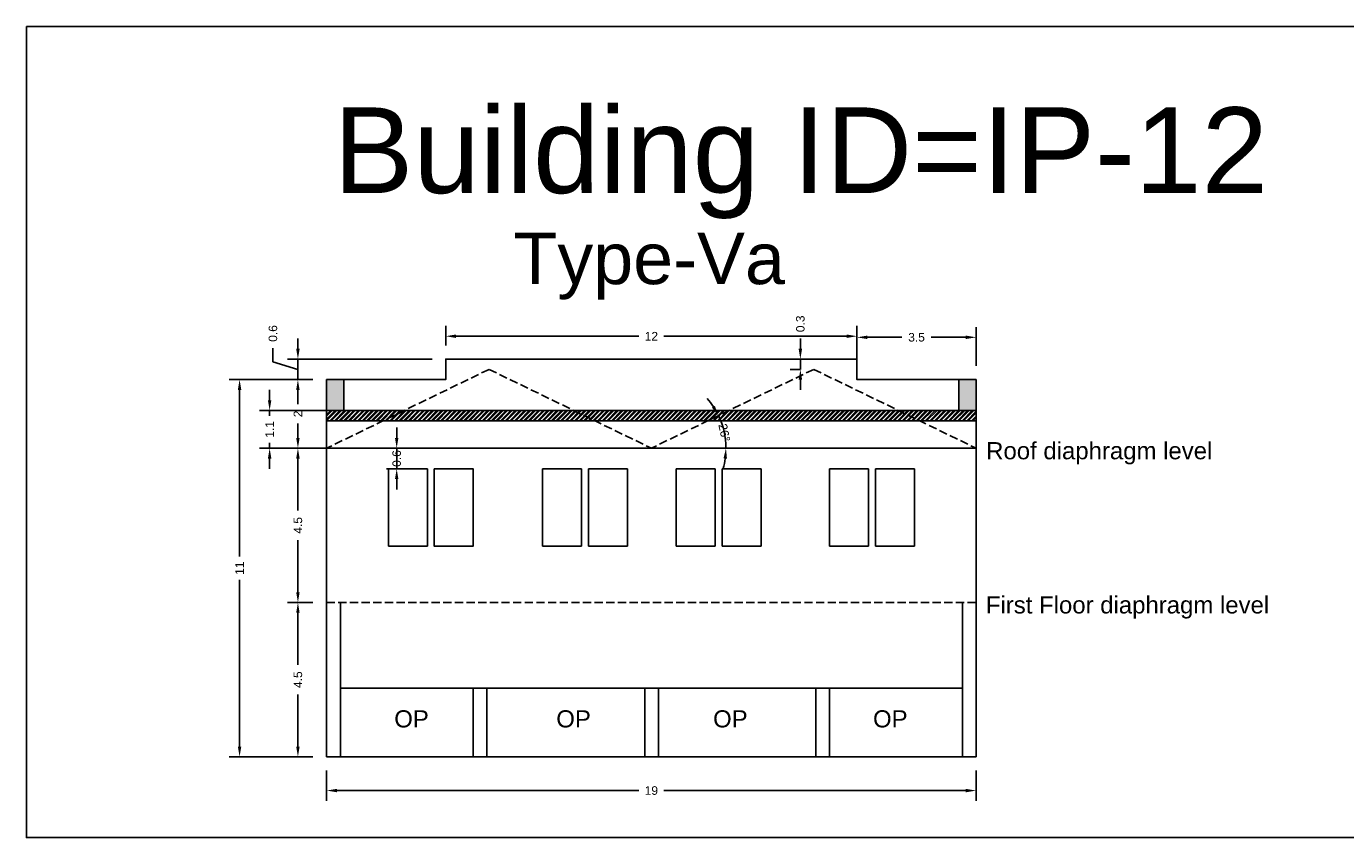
# Model space of a CAD drawing. Header units: metres. Extents: x 3416658 to 3417184, y -6712896 to -6712690.
# Tile 9 of 58: x 3416705 to 3416743, y -6712747 to -6712724. Entities that reach past the tile are written whole.
import ezdxf

# ---------------------------------------------------------------- set-up
doc = ezdxf.new("R2010")
doc.units = ezdxf.units.M
doc.linetypes.add('ACAD_ISO02W100', pattern=[15, 12, -3])
doc.layers.add('Dotted', color=7, linetype='ACAD_ISO02W100', plot=False)
doc.styles.get("Standard").update_dxf_attribs({"font": 'arial.ttf'})
doc.dimstyles.new('ISO-25', dxfattribs={"dimtxt": 0.25, "dimasz": 0.3, "dimexe": 0.3, "dimexo": 0.4, "dimgap": 0.2, "dimtad": 0, "dimdec": 1, "dimdsep": 46, "dimtxsty": 'Standard', "dimcen": 2.5, "dimadec": 0, "dimazin": 0, "dimtfac": 1, "dimtdec": 1, "dimtmove": 0, "dimatfit": 3, "dimfxl": 1, "dimarcsym": 0})

# ---------------------------------------------------------------- blocks, each defined once
blk = doc.blocks.new('*D84')
at = {"color": 0, "lineweight": -2, "transparency": 16777216}
for p, q in [((3416713.404, -6712745.542), (3416713.404, -6712746.426)), ((3416732.354, -6712745.542), (3416732.354, -6712746.426)), ((3416713.704, -6712746.126), (3416722.512, -6712746.126)), ((3416732.054, -6712746.126), (3416723.247, -6712746.126))]:
    blk.add_line(p, q, dxfattribs=at)
at = {"color": 0, "transparency": 16777216}
for points in [[(3416713.704, -6712746.076), (3416713.704, -6712746.176), (3416713.404, -6712746.126)], [(3416732.054, -6712746.076), (3416732.054, -6712746.176), (3416732.354, -6712746.126)]]:
    blk.add_solid(points, dxfattribs=at)
at = {"layer": 'Defpoints', "color": 0, "transparency": 16777216}
for p in [(3416713.404, -6712745.142), (3416732.354, -6712745.142), (3416732.354, -6712746.126)]:
    blk.add_point(p, dxfattribs=at)
at = {"color": 0, "transparency": 16777216, "insert": (3416722.879, -6712746.126), "char_height": 0.25, "attachment_point": 5}
blk.add_mtext('19', dxfattribs=at)
blk = doc.blocks.new('*D85')
at = {"color": 0, "lineweight": -2, "transparency": 16777216}
for p, q in [((3416713.004, -6712740.642), (3416712.265, -6712740.642)), ((3416712.565, -6712740.942), (3416712.565, -6712742.459)), ((3416712.565, -6712744.842), (3416712.565, -6712743.326)), ((3416713.004, -6712745.142), (3416712.265, -6712745.142))]:
    blk.add_line(p, q, dxfattribs=at)
at = {"color": 0, "transparency": 16777216}
for points in [[(3416712.515, -6712740.942), (3416712.615, -6712740.942), (3416712.565, -6712740.642)], [(3416712.515, -6712744.842), (3416712.615, -6712744.842), (3416712.565, -6712745.142)]]:
    blk.add_solid(points, dxfattribs=at)
at = {"layer": 'Defpoints', "color": 0, "transparency": 16777216}
for p in [(3416712.565, -6712740.642), (3416713.404, -6712740.642), (3416713.404, -6712745.142)]:
    blk.add_point(p, dxfattribs=at)
at = {"color": 0, "transparency": 16777216, "insert": (3416712.565, -6712742.892), "char_height": 0.25, "attachment_point": 5, "rotation": 90}
blk.add_mtext('4.5', dxfattribs=at)
blk = doc.blocks.new('*D86')
at = {"color": 0, "lineweight": -2, "transparency": 16777216}
for p, q in [((3416713.004, -6712736.142), (3416712.265, -6712736.142)), ((3416712.565, -6712736.442), (3416712.565, -6712737.959)), ((3416712.565, -6712740.342), (3416712.565, -6712738.826)), ((3416713.004, -6712740.642), (3416712.265, -6712740.642))]:
    blk.add_line(p, q, dxfattribs=at)
at = {"color": 0, "transparency": 16777216}
for points in [[(3416712.515, -6712736.442), (3416712.615, -6712736.442), (3416712.565, -6712736.142)], [(3416712.515, -6712740.342), (3416712.615, -6712740.342), (3416712.565, -6712740.642)]]:
    blk.add_solid(points, dxfattribs=at)
at = {"layer": 'Defpoints', "color": 0, "transparency": 16777216}
for p in [(3416712.565, -6712736.142), (3416713.404, -6712736.142), (3416713.404, -6712740.642)]:
    blk.add_point(p, dxfattribs=at)
at = {"color": 0, "transparency": 16777216, "insert": (3416712.565, -6712738.392), "char_height": 0.25, "attachment_point": 5, "rotation": 90}
blk.add_mtext('4.5', dxfattribs=at)
blk = doc.blocks.new('*D87')
at = {"color": 0, "lineweight": -2, "transparency": 16777216}
for p, q in [((3416713.004, -6712734.142), (3416712.265, -6712734.142)), ((3416712.565, -6712734.442), (3416712.565, -6712734.859)), ((3416712.565, -6712735.842), (3416712.565, -6712735.425)), ((3416713.004, -6712736.142), (3416712.265, -6712736.142))]:
    blk.add_line(p, q, dxfattribs=at)
at = {"color": 0, "transparency": 16777216}
for points in [[(3416712.515, -6712734.442), (3416712.615, -6712734.442), (3416712.565, -6712734.142)], [(3416712.515, -6712735.842), (3416712.615, -6712735.842), (3416712.565, -6712736.142)]]:
    blk.add_solid(points, dxfattribs=at)
at = {"layer": 'Defpoints', "color": 0, "transparency": 16777216}
for p in [(3416712.565, -6712734.142), (3416713.404, -6712734.142), (3416713.404, -6712736.142)]:
    blk.add_point(p, dxfattribs=at)
at = {"color": 0, "transparency": 16777216, "insert": (3416712.565, -6712735.142), "char_height": 0.25, "attachment_point": 5, "rotation": 90}
blk.add_mtext('2', dxfattribs=at)
blk = doc.blocks.new('*D88')
at = {"color": 0, "lineweight": -2, "transparency": 16777216}
for p, q in [((3416712.565, -6712733.242), (3416712.565, -6712732.942)), ((3416711.837, -6712733.624), (3416711.837, -6712733.224)), ((3416712.565, -6712733.842), (3416711.837, -6712733.624)), ((3416716.479, -6712733.542), (3416712.265, -6712733.542)), ((3416712.565, -6712734.142), (3416712.565, -6712733.542)), ((3416712.565, -6712734.142), (3416712.565, -6712733.542)), ((3416713.004, -6712734.142), (3416712.265, -6712734.142)), ((3416712.565, -6712734.442), (3416712.565, -6712734.742))]:
    blk.add_line(p, q, dxfattribs=at)
at = {"color": 0, "transparency": 16777216}
for points in [[(3416712.515, -6712733.242), (3416712.615, -6712733.242), (3416712.565, -6712733.542)], [(3416712.515, -6712734.442), (3416712.615, -6712734.442), (3416712.565, -6712734.142)]]:
    blk.add_solid(points, dxfattribs=at)
at = {"layer": 'Defpoints', "color": 0, "transparency": 16777216}
for p in [(3416712.565, -6712733.542), (3416716.879, -6712733.542), (3416713.404, -6712734.142)]:
    blk.add_point(p, dxfattribs=at)
at = {"color": 0, "transparency": 16777216, "insert": (3416711.837, -6712732.796), "char_height": 0.25, "attachment_point": 5, "rotation": 90}
blk.add_mtext('0.6', dxfattribs=at)
blk = doc.blocks.new('*D89')
at = {"color": 0, "lineweight": -2, "transparency": 16777216}
for p, q in [((3416716.879, -6712733.142), (3416716.879, -6712732.576)), ((3416728.879, -6712733.142), (3416728.879, -6712732.576)), ((3416717.179, -6712732.876), (3416722.513, -6712732.876)), ((3416728.579, -6712732.876), (3416723.245, -6712732.876))]:
    blk.add_line(p, q, dxfattribs=at)
at = {"color": 0, "transparency": 16777216}
for points in [[(3416717.179, -6712732.826), (3416717.179, -6712732.926), (3416716.879, -6712732.876)], [(3416728.579, -6712732.826), (3416728.579, -6712732.926), (3416728.879, -6712732.876)]]:
    blk.add_solid(points, dxfattribs=at)
at = {"layer": 'Defpoints', "color": 0, "transparency": 16777216}
for p in [(3416728.879, -6712732.876), (3416716.879, -6712733.542), (3416728.879, -6712733.542)]:
    blk.add_point(p, dxfattribs=at)
at = {"color": 0, "transparency": 16777216, "insert": (3416722.879, -6712732.876), "char_height": 0.25, "attachment_point": 5}
blk.add_mtext('12', dxfattribs=at)
blk = doc.blocks.new('*D90')
at = {"color": 0, "lineweight": -2, "transparency": 16777216}
for p, q in [((3416728.879, -6712733.742), (3416728.879, -6712732.608)), ((3416732.354, -6712733.742), (3416732.354, -6712732.608)), ((3416729.179, -6712732.908), (3416730.188, -6712732.908)), ((3416732.054, -6712732.908), (3416731.045, -6712732.908))]:
    blk.add_line(p, q, dxfattribs=at)
at = {"color": 0, "transparency": 16777216}
for points in [[(3416729.179, -6712732.858), (3416729.179, -6712732.958), (3416728.879, -6712732.908)], [(3416732.054, -6712732.858), (3416732.054, -6712732.958), (3416732.354, -6712732.908)]]:
    blk.add_solid(points, dxfattribs=at)
at = {"layer": 'Defpoints', "color": 0, "transparency": 16777216}
for p in [(3416732.354, -6712732.908), (3416728.879, -6712734.142), (3416732.354, -6712734.142)]:
    blk.add_point(p, dxfattribs=at)
at = {"color": 0, "transparency": 16777216, "insert": (3416730.617, -6712732.908), "char_height": 0.25, "attachment_point": 5}
blk.add_mtext('3.5', dxfattribs=at)
blk = doc.blocks.new('*D91')
at = {"color": 0, "lineweight": -2, "transparency": 16777216}
for p, q in [((3416713.004, -6712734.142), (3416710.563, -6712734.142)), ((3416710.863, -6712734.442), (3416710.863, -6712739.299)), ((3416710.863, -6712744.842), (3416710.863, -6712739.985)), ((3416713.004, -6712745.142), (3416710.563, -6712745.142))]:
    blk.add_line(p, q, dxfattribs=at)
at = {"color": 0, "transparency": 16777216}
for points in [[(3416710.813, -6712734.442), (3416710.913, -6712734.442), (3416710.863, -6712734.142)], [(3416710.813, -6712744.842), (3416710.913, -6712744.842), (3416710.863, -6712745.142)]]:
    blk.add_solid(points, dxfattribs=at)
at = {"layer": 'Defpoints', "color": 0, "transparency": 16777216}
for p in [(3416710.863, -6712734.142), (3416713.404, -6712734.142), (3416713.404, -6712745.142)]:
    blk.add_point(p, dxfattribs=at)
at = {"color": 0, "transparency": 16777216, "insert": (3416710.863, -6712739.642), "char_height": 0.25, "attachment_point": 5, "rotation": 90}
blk.add_mtext('11', dxfattribs=at)
blk = doc.blocks.new('*D92')
at = {"color": 0, "lineweight": -2, "transparency": 16777216}
for p, q in [((3416715.448, -6712735.842), (3416715.448, -6712735.542)), ((3416715.373, -6712736.142), (3416715.148, -6712736.142)), ((3416715.448, -6712736.742), (3416715.448, -6712736.142)), ((3416715.373, -6712736.742), (3416715.148, -6712736.742)), ((3416715.448, -6712737.042), (3416715.448, -6712737.342))]:
    blk.add_line(p, q, dxfattribs=at)
at = {"color": 0, "transparency": 16777216}
for points in [[(3416715.398, -6712735.842), (3416715.498, -6712735.842), (3416715.448, -6712736.142)], [(3416715.398, -6712737.042), (3416715.498, -6712737.042), (3416715.448, -6712736.742)]]:
    blk.add_solid(points, dxfattribs=at)
at = {"layer": 'Defpoints', "color": 0, "transparency": 16777216}
for p in [(3416715.448, -6712736.142), (3416715.773, -6712736.142), (3416715.773, -6712736.742)]:
    blk.add_point(p, dxfattribs=at)
at = {"color": 0, "transparency": 16777216, "insert": (3416715.448, -6712736.442), "char_height": 0.25, "attachment_point": 5, "rotation": 90}
blk.add_mtext('0.6', dxfattribs=at)
blk = doc.blocks.new('*D93')
at = {"color": 0, "lineweight": -2, "transparency": 16777216}
for p, q in [((3416727.227, -6712733.242), (3416727.227, -6712732.942)), ((3416727.217, -6712733.542), (3416726.927, -6712733.542)), ((3416727.227, -6712733.842), (3416727.227, -6712733.542)), ((3416727.217, -6712733.842), (3416726.927, -6712733.842)), ((3416727.227, -6712734.142), (3416727.227, -6712734.442))]:
    blk.add_line(p, q, dxfattribs=at)
at = {"color": 0, "transparency": 16777216}
for points in [[(3416727.177, -6712733.242), (3416727.277, -6712733.242), (3416727.227, -6712733.542)], [(3416727.177, -6712734.142), (3416727.277, -6712734.142), (3416727.227, -6712733.842)]]:
    blk.add_solid(points, dxfattribs=at)
at = {"layer": 'Defpoints', "color": 0, "transparency": 16777216}
for p in [(3416727.227, -6712733.542), (3416727.617, -6712733.542), (3416727.617, -6712733.842)]:
    blk.add_point(p, dxfattribs=at)
at = {"color": 0, "transparency": 16777216, "insert": (3416727.227, -6712732.515), "char_height": 0.25, "attachment_point": 5, "rotation": 90}
blk.add_mtext('0.3', dxfattribs=at)
blk = doc.blocks.new('*D94')
at = {"color": 0, "lineweight": -2, "transparency": 16777216}
for start, end in [(33.799, 41.7019), (360, 25.896), (344.1941, 352.0971)]:
    blk.add_arc((3416722.879, -6712736.142), 2.177, start, end, dxfattribs=at)
at = {"color": 0, "transparency": 16777216}
for points in [[(3416724.731, -6712734.906), (3416724.645, -6712734.956), (3416724.837, -6712735.191)], [(3416724.985, -6712736.438), (3416725.085, -6712736.445), (3416725.056, -6712736.142)]]:
    blk.add_solid(points, dxfattribs=at)
at = {"layer": 'Defpoints', "color": 0, "transparency": 16777216}
for p in [(3416727.617, -6712733.842), (3416724.958, -6712735.496), (3416713.404, -6712736.142), (3416722.879, -6712736.142), (3416732.354, -6712736.142)]:
    blk.add_point(p, dxfattribs=at)
at = {"color": 0, "transparency": 16777216, "insert": (3416725.008, -6712735.689), "char_height": 0.25, "attachment_point": 5, "rotation": 282.0185}
blk.add_mtext('26°', dxfattribs=at)
blk = doc.blocks.new('*D125')
at = {"color": 0, "lineweight": -2, "transparency": 16777216}
for p, q in [((3416711.74, -6712734.742), (3416711.74, -6712734.442)), ((3416714.019, -6712735.042), (3416711.44, -6712735.042)), ((3416711.74, -6712735.042), (3416711.74, -6712735.2)), ((3416711.74, -6712736.142), (3416711.74, -6712735.984)), ((3416714.019, -6712736.142), (3416711.44, -6712736.142)), ((3416711.74, -6712736.442), (3416711.74, -6712736.742))]:
    blk.add_line(p, q, dxfattribs=at)
at = {"color": 0, "transparency": 16777216}
for points in [[(3416711.69, -6712734.742), (3416711.79, -6712734.742), (3416711.74, -6712735.042)], [(3416711.69, -6712736.442), (3416711.79, -6712736.442), (3416711.74, -6712736.142)]]:
    blk.add_solid(points, dxfattribs=at)
at = {"layer": 'Defpoints', "color": 0, "transparency": 16777216}
for p in [(3416711.74, -6712735.042), (3416714.419, -6712735.042), (3416714.419, -6712736.142)]:
    blk.add_point(p, dxfattribs=at)
at = {"color": 0, "transparency": 16777216, "insert": (3416711.74, -6712735.592), "char_height": 0.25, "attachment_point": 5, "rotation": 90}
blk.add_mtext('1.1', dxfattribs=at)

msp = doc.modelspace()

# ---------------------------------------------------------------- hatches: boundary and pattern name
h = msp.add_hatch(color=256)
h.dxf.hatch_style = 1
h.paths.add_polyline_path([(3416713.904, -6712734.142), (3416713.404, -6712734.142), (3416713.404, -6712735.042), (3416713.904, -6712735.042)])
h.paths.add_polyline_path([(3416732.354, -6712734.142), (3416731.854, -6712734.142), (3416731.854, -6712735.042), (3416732.354, -6712735.042)])
h = msp.add_hatch()
h.set_pattern_fill('ANSI32', color=256, scale=0.01)
h.set_pattern_definition([(45, (-14.33631, -3.2691), (-0.067351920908, 0.067351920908), []), (45, (-14.29141, -3.2691), (-0.067351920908, 0.067351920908), [])])
h.paths.add_polyline_path([(3416732.354, -6712735.342), (3416732.354, -6712735.042), (3416713.404, -6712735.042), (3416713.404, -6712735.342)])

# ---------------------------------------------------------------- linework, layer by layer
for points in [[(3416704.642, -6712723.841), (3416747.703, -6712723.841), (3416747.703, -6712747.497), (3416704.642, -6712747.497)], [(3416716.542, -6712736.742), (3416716.542, -6712739.002), (3416717.679, -6712739.002), (3416717.679, -6712736.742)], [(3416713.804, -6712743.142), (3416717.679, -6712743.142), (3416717.679, -6712745.142), (3416713.804, -6712745.142)], [(3416718.079, -6712743.142), (3416722.691, -6712743.142), (3416722.691, -6712745.142), (3416718.079, -6712745.142)]]:
    msp.add_lwpolyline(points, close=True)
for points in [[(3416713.404, -6712736.142), (3416732.354, -6712736.142), (3416732.354, -6712734.142), (3416728.879, -6712734.142), (3416728.879, -6712733.542), (3416716.879, -6712733.542), (3416716.879, -6712734.142), (3416713.404, -6712734.142), (3416713.404, -6712736.142)], [(3416716.879, -6712733.542), (3416716.879, -6712734.142)], [(3416716.879, -6712733.542), (3416728.879, -6712733.542)], [(3416728.879, -6712733.542), (3416728.879, -6712734.142)], [(3416713.404, -6712745.142), (3416713.404, -6712734.142)], [(3416713.404, -6712734.142), (3416716.879, -6712734.142)], [(3416713.904, -6712735.042), (3416713.904, -6712734.142)], [(3416728.879, -6712734.142), (3416732.354, -6712734.142)], [(3416731.854, -6712735.042), (3416731.854, -6712734.142)], [(3416732.354, -6712745.142), (3416732.354, -6712734.142)], [(3416713.404, -6712735.042), (3416732.354, -6712735.042)], [(3416713.404, -6712735.342), (3416732.354, -6712735.342)], [(3416715.204, -6712736.742), (3416715.204, -6712739.002)], [(3416716.342, -6712736.742), (3416715.204, -6712736.742)], [(3416716.342, -6712736.742), (3416716.342, -6712739.002)], [(3416719.704, -6712736.742), (3416719.704, -6712739.002)], [(3416720.842, -6712736.742), (3416719.704, -6712736.742)], [(3416720.842, -6712736.742), (3416720.842, -6712739.002)], [(3416721.042, -6712736.742), (3416721.042, -6712739.002)], [(3416722.179, -6712736.742), (3416721.042, -6712736.742)], [(3416722.179, -6712739.002), (3416722.179, -6712736.742)], [(3416723.604, -6712736.742), (3416723.604, -6712739.002)], [(3416724.742, -6712736.742), (3416723.604, -6712736.742)], [(3416724.742, -6712736.742), (3416724.742, -6712739.002)], [(3416724.942, -6712736.742), (3416724.942, -6712739.002)], [(3416726.079, -6712736.742), (3416724.942, -6712736.742)], [(3416726.079, -6712739.002), (3416726.079, -6712736.742)], [(3416728.079, -6712736.742), (3416728.079, -6712739.002)], [(3416729.217, -6712736.742), (3416728.079, -6712736.742)], [(3416729.217, -6712736.742), (3416729.217, -6712739.002)], [(3416730.554, -6712736.742), (3416729.417, -6712736.742)], [(3416729.417, -6712736.742), (3416729.417, -6712739.002)], [(3416730.554, -6712739.002), (3416730.554, -6712736.742)], [(3416716.342, -6712739.002), (3416715.204, -6712739.002)], [(3416720.842, -6712739.002), (3416719.704, -6712739.002)], [(3416722.179, -6712739.002), (3416721.042, -6712739.002)], [(3416724.742, -6712739.002), (3416723.604, -6712739.002)], [(3416726.079, -6712739.002), (3416724.942, -6712739.002)], [(3416729.217, -6712739.002), (3416728.079, -6712739.002)], [(3416730.554, -6712739.002), (3416729.417, -6712739.002)], [(3416713.804, -6712745.142), (3416713.804, -6712740.642)], [(3416731.954, -6712745.142), (3416731.954, -6712740.642)], [(3416713.804, -6712743.142), (3416731.954, -6712743.142)], [(3416717.679, -6712743.142), (3416717.679, -6712745.142)], [(3416718.079, -6712743.142), (3416718.079, -6712745.142)], [(3416722.691, -6712743.142), (3416722.691, -6712745.142)], [(3416723.091, -6712743.142), (3416723.091, -6712745.142)], [(3416727.679, -6712743.142), (3416727.679, -6712745.142)], [(3416728.079, -6712743.142), (3416728.079, -6712745.142)], [(3416713.404, -6712745.142), (3416732.354, -6712745.142)]]:
    msp.add_lwpolyline(points)
at = {"layer": 'Dotted', "ltscale": 0.02}
for points in [[(3416718.142, -6712733.842), (3416713.404, -6712736.142)], [(3416718.142, -6712733.842), (3416722.879, -6712736.142)], [(3416727.617, -6712733.842), (3416722.879, -6712736.142)], [(3416727.617, -6712733.842), (3416732.354, -6712736.142)], [(3416713.404, -6712736.142), (3416732.354, -6712736.142)], [(3416713.404, -6712740.642), (3416732.354, -6712740.642)]]:
    msp.add_lwpolyline(points, dxfattribs=at)

# ---------------------------------------------------------------- texts
at = {"attachment_point": 1}
for s, heights, insert, char_height in [('Building ID=IP-12', [0.517], (3416713.602, -6712726.202), 2.5), ('Type-Va  ', [0.517], (3416718.856, -6712729.857), 1.5), ('Roof diaphragm level ', [0], (3416732.649, -6712735.965), 0.5), ('\\pxt6;First Floor diaphragm level', [0], (3416732.64, -6712740.461), 0.5), ('OP', [0], (3416715.376, -6712743.784), 0.5), ('OP', [0], (3416720.104, -6712743.784), 0.5), ('OP', [0], (3416724.68, -6712743.784), 0.5), ('OP', [0], (3416729.347, -6712743.784), 0.5)]:
    msp.add_mtext_dynamic_manual_height_columns(s, width=67.86454, gutter_width=12.5, heights=heights, dxfattribs=dict(at, insert=insert, char_height=char_height))

# ---------------------------------------------------------------- dimensions: what is measured, and where the dimension line sits
for base, p1, p2, picture, middle in [((3416712.565, -6712733.542), (3416713.404, -6712734.142), (3416716.879, -6712733.542), '*D88', (3416711.837, -6712733.024)), ((3416712.565, -6712734.142), (3416713.404, -6712736.142), (3416713.404, -6712734.142), '*D87', (3416712.565, -6712735.142)), ((3416712.565, -6712736.142), (3416713.404, -6712740.642), (3416713.404, -6712736.142), '*D86', (3416712.565, -6712738.392))]:
    dim = msp.add_linear_dim(base=base, p1=p1, p2=p2, angle=90, dimstyle='ISO-25', override={"dimtmove": 1})
    dim.commit()
    dim.dimension.update_dxf_attribs({"geometry": picture, "text_midpoint": middle})
for base, p1, p2, picture, middle in [((3416728.879, -6712732.876), (3416716.879, -6712733.542), (3416728.879, -6712733.542), '*D89', (3416722.879, -6712732.876)), ((3416732.354, -6712732.908), (3416728.879, -6712734.142), (3416732.354, -6712734.142), '*D90', (3416730.617, -6712732.908)), ((3416732.354235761, -6712746.126454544), (3416713.404235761, -6712745.142149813), (3416732.354235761, -6712745.142149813), '*D84', (3416722.879235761, -6712746.126454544))]:
    dim = msp.add_linear_dim(base=base, p1=p1, p2=p2, dimstyle='ISO-25')
    dim.commit()
    dim.dimension.update_dxf_attribs({"geometry": picture, "text_midpoint": middle})
for base, p1, p2, picture, middle in [((3416727.227, -6712733.542), (3416727.617, -6712733.842), (3416727.617, -6712733.542), '*D93', (3416727.227, -6712732.515)), ((3416710.863, -6712734.142), (3416713.404, -6712745.142), (3416713.404, -6712734.142), '*D91', (3416710.863, -6712739.642)), ((3416712.565, -6712740.642), (3416713.404, -6712745.142), (3416713.404, -6712740.642), '*D85', (3416712.565, -6712742.892))]:
    dim = msp.add_linear_dim(base=base, p1=p1, p2=p2, angle=90, dimstyle='ISO-25')
    dim.commit()
    dim.dimension.update_dxf_attribs({"geometry": picture, "text_midpoint": middle})
dim = msp.add_angular_dim_2l(base=(3416724.958, -6712735.496), line1=((3416713.404, -6712736.142), (3416732.354, -6712736.142)), line2=((3416727.617, -6712733.842), (3416722.879, -6712736.142)), dimstyle='ISO-25')
dim.commit()
dim.dimension.update_dxf_attribs({"geometry": '*D94', "text_midpoint": (3416725.008, -6712735.689), "dimtype": 162})
for base, p1, p2, picture, middle in [((3416711.74, -6712735.042), (3416714.419, -6712736.142), (3416714.419, -6712735.042), '*D125', (3416711.74, -6712735.592)), ((3416715.448, -6712736.142), (3416715.773, -6712736.742), (3416715.773, -6712736.142), '*D92', (3416715.448, -6712736.442))]:
    dim = msp.add_linear_dim(base=base, p1=p1, p2=p2, angle=90, dimstyle='ISO-25')
    dim.commit()
    dim.dimension.update_dxf_attribs({"geometry": picture, "text_midpoint": middle, "dimtype": 160})

doc.saveas('drawing.dxf')
